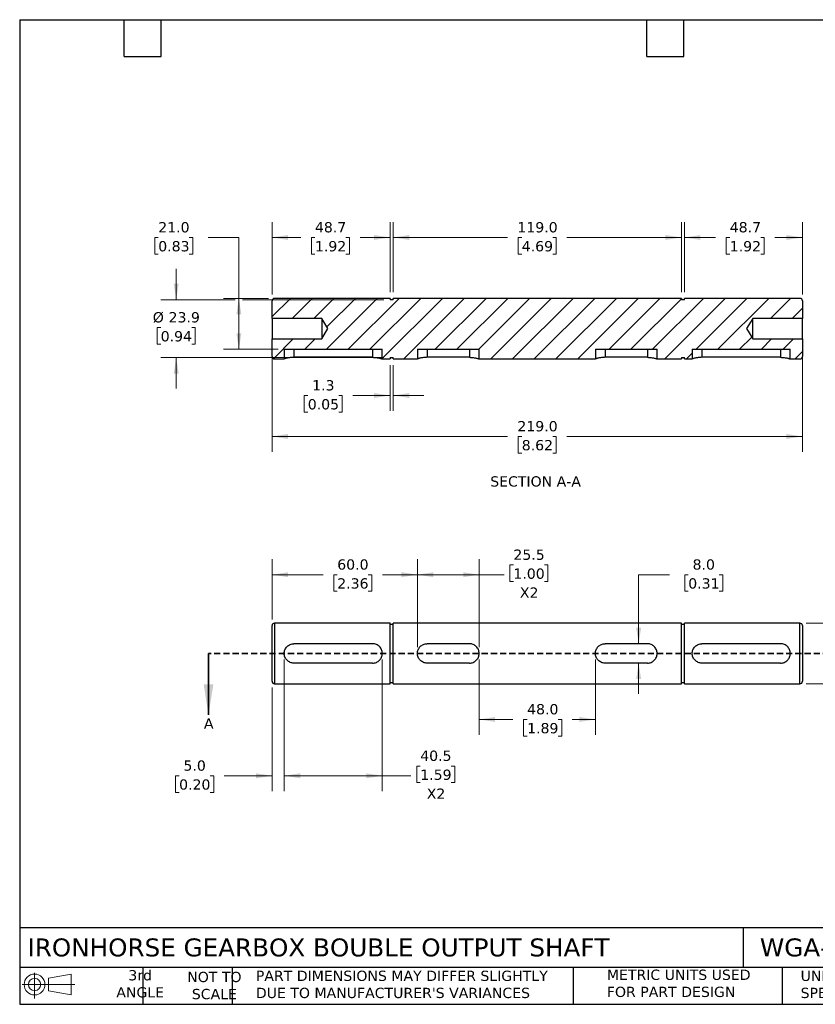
# Model space of a CAD drawing. Header units: millimetres. Extents: x 13 to 546, y 13 to 419.
# Tile 1 of 2: x 13 to 341, y 13 to 419. Entities that reach past the tile are written whole.
import ezdxf

# ---------------------------------------------------------------- set-up
doc = ezdxf.new("R2010")
doc.units = ezdxf.units.MM
doc.header["$LTSCALE"] = 2
doc.linetypes.add('SLD-Dashed', pattern=[1.905, 1.27, -0.635])
doc.linetypes.add('SLD-Solid', pattern=[0])
doc.layers.add('TEXT', color=140, linetype='SLD-Solid', lineweight=25)
doc.styles.add('SLDTEXTSTYLE0', font='VERDANA.TTF')
doc.dimstyles.new('SLDDIMSTYLE0', dxfattribs={"dimtxt": 4.316016, "dimasz": 6.604, "dimexe": 0, "dimexo": 0.0625, "dimgap": 1.079004, "dimtad": 0, "dimtih": 1, "dimtoh": 1, "dimrnd": 1e-09, "dimzin": 4, "dimdsep": 46, "dimtxsty": 'SLDTEXTSTYLE0', "dimsah": 1, "dimcen": 0.09, "dimadec": 0, "dimazin": 1, "dimtfac": 1, "dimtmove": 0, "dimatfit": 0, "dimfxl": 0, "dimfrac": 2, "dimtolj": 1, "dimtzin": 12, "dimarcsym": 0})
doc.dimstyles.new('SLDDIMSTYLE1', dxfattribs={"dimtxt": 4.316016, "dimasz": 6.604, "dimexe": 0, "dimexo": 0.0625, "dimgap": 1.079004, "dimtad": 0, "dimtih": 1, "dimtoh": 1, "dimrnd": 1e-09, "dimzin": 12, "dimdsep": 46, "dimtxsty": 'SLDTEXTSTYLE0', "dimsah": 1, "dimcen": 0.09, "dimadec": 0, "dimazin": 3, "dimtfac": 1, "dimtofl": 0, "dimtmove": 0, "dimatfit": 3, "dimfxl": 0, "dimfrac": 2, "dimtolj": 1, "dimtzin": 12, "dimarcsym": 0})
doc.dimstyles.new('SLDDIMSTYLE2', dxfattribs={"dimtxt": 4.316016, "dimasz": 6.604, "dimexe": 0, "dimexo": 0.0625, "dimgap": 1.079004, "dimtad": 0, "dimtih": 1, "dimtoh": 1, "dimrnd": 1e-09, "dimzin": 4, "dimdsep": 46, "dimtxsty": 'SLDTEXTSTYLE0', "dimsah": 1, "dimcen": 0.09, "dimadec": 0, "dimazin": 1, "dimtfac": 1, "dimtofl": 0, "dimtmove": 0, "dimatfit": 3, "dimfxl": 0, "dimfrac": 2, "dimtolj": 1, "dimtzin": 12, "dimarcsym": 0})
doc.dimstyles.new('SLDDIMSTYLE3', dxfattribs={"dimtxt": 4.316016, "dimasz": 6.604, "dimexe": 0, "dimexo": 0.0625, "dimgap": 1.079004, "dimtad": 0, "dimtih": 1, "dimtoh": 1, "dimrnd": 1e-09, "dimzin": 4, "dimdsep": 46, "dimtxsty": 'SLDTEXTSTYLE0', "dimsah": 1, "dimcen": 0.09, "dimadec": 0, "dimazin": 1, "dimtol": 1, "dimtp": 0.009, "dimtm": 0.004, "dimtfac": 1, "dimtdec": 3, "dimtofl": 0, "dimtmove": 0, "dimatfit": 3, "dimfxl": 0, "dimfrac": 2, "dimtolj": 1, "dimarcsym": 0})
doc.dimstyles.new('SLDDIMSTYLE4', dxfattribs={"dimtxt": 4.316016, "dimasz": 6.604, "dimexe": 0, "dimexo": 0.0625, "dimgap": 1.079004, "dimtad": 0, "dimtih": 1, "dimtoh": 1, "dimrnd": 1e-09, "dimzin": 12, "dimdsep": 46, "dimtxsty": 'SLDTEXTSTYLE0', "dimsah": 1, "dimcen": 0.09, "dimadec": 0, "dimazin": 3, "dimtfac": 1, "dimtmove": 0, "dimatfit": 0, "dimfxl": 0, "dimfrac": 2, "dimtolj": 1, "dimtzin": 12, "dimarcsym": 0})

# ---------------------------------------------------------------- blocks, each defined once
blk = doc.blocks.new('Block11')
at = {"color": 7, "linetype": 'SLD-Solid', "lineweight": 18}
for p, q in [((5.18, 10.62), (5.18, 0)), ((10.96, 8.33), (20.35, 10.06)), ((10.96, 3.19), (10.96, 8.33)), ((20.35, 10.06), (20.35, 1.46)), ((0, 5.76), (21.75, 5.76)), ((10.96, 3.19), (20.35, 1.46))]:
    blk.add_line(p, q, dxfattribs=at)
for radius in [4.3, 2.57]:
    blk.add_circle((5.18, 5.76), radius, dxfattribs=at)
blk = doc.blocks.new('Block12')
at = {"color": 7, "linetype": 'Continuous'}
blk.add_blockref('Block11', (0, 0), dxfattribs=at)
blk = doc.blocks.new('_D')
at = {"color": 7, "linetype": 'SLD-Solid', "lineweight": 0}
for p, q in [((121.96, 154.98), (121.96, 100.68)), ((116.96, 143.48), (116.96, 100.68)), ((78.55, 107.03), (77.1, 107.03)), ((77.1, 107.03), (77.1, 100.17)), ((91.37, 107.03), (92.82, 107.03)), ((92.82, 107.03), (92.82, 100.17)), ((116.96, 107.03), (97.22, 107.03)), ((121.96, 107.03), (134.66, 107.03)), ((77.1, 100.17), (78.55, 100.17)), ((92.82, 100.17), (91.37, 100.17))]:
    blk.add_line(p, q, dxfattribs=at)
at = {"color": 7, "linetype": 'SLD-Solid', "lineweight": 18}
for points in [[(116.96, 107.03), (110.36, 108.04), (110.36, 106.01)], [(121.96, 107.03), (128.57, 106.01), (128.57, 108.04)]]:
    blk.add_solid(points, dxfattribs=at)
at = {"color": 7, "linetype": 'SLD-Solid', "lineweight": 18, "char_height": 4.233, "attachment_point": 1, "style": 'SLDTEXTSTYLE0'}
for s, insert in [('5.0', (80.34, 113.37)), ('0.20', (78.55, 105.54))]:
    blk.add_mtext(s, dxfattribs=dict(at, insert=insert))
blk = doc.blocks.new('_D_1')
at = {"color": 7, "linetype": 'SLD-Solid', "lineweight": 0}
for p, q in [((121.96, 154.98), (121.96, 100.68)), ((162.46, 154.98), (162.46, 100.68)), ((178.13, 111.06), (176.68, 111.06)), ((176.68, 111.06), (176.68, 104.2)), ((190.96, 111.06), (192.41, 111.06)), ((192.41, 111.06), (192.41, 104.2)), ((121.96, 107.03), (162.46, 107.03)), ((162.46, 107.03), (174.27, 107.03)), ((176.68, 104.2), (178.13, 104.2)), ((192.41, 104.2), (190.96, 104.2))]:
    blk.add_line(p, q, dxfattribs=at)
at = {"color": 7, "linetype": 'SLD-Solid', "lineweight": 18}
for points in [[(121.96, 107.03), (128.57, 106.01), (128.57, 108.04)], [(162.46, 107.03), (155.86, 108.04), (155.86, 106.01)]]:
    blk.add_solid(points, dxfattribs=at)
at = {"color": 7, "linetype": 'SLD-Solid', "lineweight": 18, "char_height": 4.233, "attachment_point": 1, "style": 'SLDTEXTSTYLE0'}
for s, insert in [('40.5', (178.13, 117.41)), ('1.59', (178.13, 109.58)), ('X2', (180.82, 101.75))]:
    blk.add_mtext(s, dxfattribs=dict(at, insert=insert))
blk = doc.blocks.new('_D_2')
at = {"color": 7, "linetype": 'SLD-Solid', "lineweight": 0}
for p, q in [((116.96, 171.56), (116.96, 196.37)), ((176.96, 160.06), (176.96, 196.37)), ((116.96, 190.02), (138, 190.02)), ((143.85, 190.02), (142.4, 190.02)), ((142.4, 190.02), (142.4, 183.16)), ((156.68, 190.02), (158.13, 190.02)), ((158.13, 190.02), (158.13, 183.16)), ((176.96, 190.02), (162.52, 190.02)), ((142.4, 183.16), (143.85, 183.16)), ((158.13, 183.16), (156.68, 183.16))]:
    blk.add_line(p, q, dxfattribs=at)
at = {"color": 7, "linetype": 'SLD-Solid', "lineweight": 18}
for points in [[(116.96, 190.02), (123.57, 189.01), (123.57, 191.04)], [(176.96, 190.02), (170.36, 191.04), (170.36, 189.01)]]:
    blk.add_solid(points, dxfattribs=at)
at = {"color": 7, "linetype": 'SLD-Solid', "lineweight": 18, "char_height": 4.233, "attachment_point": 1, "style": 'SLDTEXTSTYLE0'}
for s, insert in [('60.0', (143.85, 196.36)), ('2.36', (143.85, 188.54))]:
    blk.add_mtext(s, dxfattribs=dict(at, insert=insert))
blk = doc.blocks.new('_D_3')
at = {"color": 7, "linetype": 'SLD-Solid', "lineweight": 0}
for p, q in [((176.96, 160.06), (176.96, 196.37)), ((202.46, 160.06), (202.46, 196.37)), ((216.6, 194.06), (215.15, 194.06)), ((215.15, 194.06), (215.15, 187.2)), ((229.42, 194.06), (230.87, 194.06)), ((230.87, 194.06), (230.87, 187.2)), ((176.96, 190.02), (202.46, 190.02)), ((202.46, 190.02), (212.73, 190.02)), ((215.15, 187.2), (216.6, 187.2)), ((230.87, 187.2), (229.42, 187.2))]:
    blk.add_line(p, q, dxfattribs=at)
at = {"color": 7, "linetype": 'SLD-Solid', "lineweight": 18}
for points in [[(176.96, 190.02), (183.57, 189.01), (183.57, 191.04)], [(202.46, 190.02), (195.86, 191.04), (195.86, 189.01)]]:
    blk.add_solid(points, dxfattribs=at)
at = {"color": 7, "linetype": 'SLD-Solid', "lineweight": 18, "char_height": 4.233, "attachment_point": 1, "style": 'SLDTEXTSTYLE0'}
for s, insert in [('25.5', (216.6, 200.4)), ('1.00', (216.6, 192.58)), ('X2', (219.28, 184.75))]:
    blk.add_mtext(s, dxfattribs=dict(at, insert=insert))
blk = doc.blocks.new('_D_4')
at = {"color": 7, "linetype": 'SLD-Solid', "lineweight": 0}
for p, q in [((202.46, 154.98), (202.46, 123.92)), ((250.46, 154.98), (250.46, 123.92)), ((202.46, 130.27), (216.42, 130.27)), ((222.27, 130.27), (220.82, 130.27)), ((220.82, 130.27), (220.82, 123.41)), ((235.09, 130.27), (236.54, 130.27)), ((236.54, 130.27), (236.54, 123.41)), ((250.46, 130.27), (240.94, 130.27)), ((220.82, 123.41), (222.27, 123.41)), ((236.54, 123.41), (235.09, 123.41))]:
    blk.add_line(p, q, dxfattribs=at)
at = {"color": 7, "linetype": 'SLD-Solid', "lineweight": 18}
for points in [[(202.46, 130.27), (209.07, 129.26), (209.07, 131.29)], [(250.46, 130.27), (243.86, 131.29), (243.86, 129.26)]]:
    blk.add_solid(points, dxfattribs=at)
at = {"color": 7, "linetype": 'SLD-Solid', "lineweight": 18, "char_height": 4.233, "attachment_point": 1, "style": 'SLDTEXTSTYLE0'}
for s, insert in [('48.0', (222.27, 136.62)), ('1.89', (222.27, 128.79))]:
    blk.add_mtext(s, dxfattribs=dict(at, insert=insert))
blk = doc.blocks.new('_D_5')
at = {"color": 7, "linetype": 'SLD-Solid', "lineweight": 0}
for p, q in [((395.08, 183.84), (382.38, 183.84)), ((382.38, 183.84), (382.38, 170.02)), ((400.88, 183.59), (399.43, 183.59)), ((399.43, 183.59), (399.43, 172.3)), ((441.92, 183.59), (443.36, 183.59)), ((443.36, 183.59), (443.36, 172.3)), ((399.43, 172.3), (400.88, 172.3)), ((443.36, 172.3), (441.92, 172.3)), ((337.5, 170.02), (388.73, 170.02)), ((382.38, 170.02), (382.38, 145.02)), ((337.5, 145.02), (388.73, 145.02))]:
    blk.add_line(p, q, dxfattribs=at)
at = {"color": 7, "linetype": 'SLD-Solid', "lineweight": 18}
for points in [[(382.38, 170.02), (381.36, 163.42), (383.4, 163.42)], [(382.38, 145.02), (383.4, 151.63), (381.36, 151.63)]]:
    blk.add_solid(points, dxfattribs=at)
at = {"color": 7, "linetype": 'SLD-Solid', "lineweight": 18, "attachment_point": 1, "style": 'SLDTEXTSTYLE0'}
for s, insert, char_height in [('0.009', (426.96, 196.07), 4.233), ('%%c', (399.41, 192.95), 4.233), ('25.00', (405.93, 192.95), 4.233), ('+', (422.34, 195.57), 4.23), ('-', (423.37, 189.93), 4.23), ('0.004', (426.96, 190.43), 4.233), ('0.0004', (421.91, 183.32), 4.233), ('0.984', (400.88, 180.2), 4.233), ('+', (417.29, 183.32), 4.23), ('-', (418.32, 177.67), 4.23), ('0.0002', (421.91, 177.67), 4.233)]:
    blk.add_mtext(s, dxfattribs=dict(at, insert=insert, char_height=char_height))
blk = doc.blocks.new('_D_6')
at = {"color": 7, "linetype": 'SLD-Solid', "lineweight": 0}
for p, q in [((281.03, 190.02), (268.33, 190.02)), ((268.33, 190.02), (268.33, 161.52)), ((288.81, 190.02), (287.36, 190.02)), ((287.36, 190.02), (287.36, 183.16)), ((301.63, 190.02), (303.08, 190.02)), ((303.08, 190.02), (303.08, 183.16)), ((287.36, 183.16), (288.81, 183.16)), ((303.08, 183.16), (301.63, 183.16)), ((268.33, 153.52), (268.33, 140.82))]:
    blk.add_line(p, q, dxfattribs=at)
at = {"color": 7, "linetype": 'SLD-Solid', "lineweight": 18}
for points in [[(268.33, 161.52), (269.35, 168.13), (267.31, 168.13)], [(268.33, 153.52), (267.31, 146.92), (269.35, 146.92)]]:
    blk.add_solid(points, dxfattribs=at)
at = {"color": 7, "linetype": 'SLD-Solid', "lineweight": 18, "char_height": 4.233, "attachment_point": 1, "style": 'SLDTEXTSTYLE0'}
for s, insert in [('8.0', (290.6, 196.36)), ('0.31', (288.81, 188.54))]:
    blk.add_mtext(s, dxfattribs=dict(at, insert=insert))
blk = doc.blocks.new('_D_7')
at = {"color": 7, "linetype": 'SLD-Solid', "lineweight": 0}
for p, q in [((69.92, 329.21), (68.47, 329.21)), ((68.47, 329.21), (68.47, 322.35)), ((82.75, 329.21), (84.2, 329.21)), ((84.2, 329.21), (84.2, 322.35)), ((90.53, 329.21), (103.23, 329.21)), ((103.23, 329.21), (103.23, 304.08)), ((68.47, 322.35), (69.92, 322.35)), ((84.2, 322.35), (82.75, 322.35)), ((115.42, 304.08), (96.88, 304.08)), ((103.23, 283.08), (103.23, 304.08)), ((119.42, 283.08), (96.88, 283.08))]:
    blk.add_line(p, q, dxfattribs=at)
at = {"color": 7, "linetype": 'SLD-Solid', "lineweight": 18}
for points in [[(103.23, 304.08), (102.21, 297.48), (104.24, 297.48)], [(103.23, 283.08), (104.24, 289.69), (102.21, 289.69)]]:
    blk.add_solid(points, dxfattribs=at)
at = {"color": 7, "linetype": 'SLD-Solid', "lineweight": 18, "char_height": 4.233, "attachment_point": 1, "style": 'SLDTEXTSTYLE0'}
for s, insert in [('21.0', (69.92, 335.55)), ('0.83', (69.92, 327.72))]:
    blk.add_mtext(s, dxfattribs=dict(at, insert=insert))
blk = doc.blocks.new('_D_8')
at = {"color": 7, "linetype": 'SLD-Solid', "lineweight": 0}
for p, q in [((77.34, 303.53), (77.34, 316.23)), ((101.7, 303.53), (70.99, 303.53)), ((163.12, 303.53), (104.75, 303.53)), ((70.93, 292.05), (69.48, 292.05)), ((69.48, 292.05), (69.48, 285.19)), ((83.75, 292.05), (85.2, 292.05)), ((85.2, 292.05), (85.2, 285.19)), ((69.48, 285.19), (70.93, 285.19)), ((85.2, 285.19), (83.75, 285.19)), ((163.12, 279.63), (70.99, 279.63)), ((77.34, 279.63), (77.34, 266.93))]:
    blk.add_line(p, q, dxfattribs=at)
at = {"color": 7, "linetype": 'SLD-Solid', "lineweight": 18}
for points in [[(77.34, 303.53), (78.36, 310.14), (76.33, 310.14)], [(77.34, 279.63), (76.33, 273.03), (78.36, 273.03)]]:
    blk.add_solid(points, dxfattribs=at)
at = {"color": 7, "linetype": 'SLD-Solid', "lineweight": 18, "char_height": 4.233, "attachment_point": 1, "style": 'SLDTEXTSTYLE0'}
for s, insert in [('%%c', (67.67, 298.39)), ('23.9', (74.19, 298.39)), ('0.94', (70.93, 290.56))]:
    blk.add_mtext(s, dxfattribs=dict(at, insert=insert))
blk = doc.blocks.new('_D_9')
at = {"color": 7, "linetype": 'SLD-Solid', "lineweight": 0}
for p, q in [((116.96, 305.62), (116.96, 335.56)), ((165.66, 306.62), (165.66, 335.56)), ((116.96, 329.21), (128.79, 329.21)), ((134.64, 329.21), (133.19, 329.21)), ((133.19, 329.21), (133.19, 322.35)), ((147.46, 329.21), (148.91, 329.21)), ((148.91, 329.21), (148.91, 322.35)), ((165.66, 329.21), (153.31, 329.21)), ((133.19, 322.35), (134.64, 322.35)), ((148.91, 322.35), (147.46, 322.35))]:
    blk.add_line(p, q, dxfattribs=at)
at = {"color": 7, "linetype": 'SLD-Solid', "lineweight": 18}
for points in [[(116.96, 329.21), (123.57, 328.19), (123.57, 330.22)], [(165.66, 329.21), (159.06, 330.22), (159.06, 328.19)]]:
    blk.add_solid(points, dxfattribs=at)
at = {"color": 7, "linetype": 'SLD-Solid', "lineweight": 18, "char_height": 4.233, "attachment_point": 1, "style": 'SLDTEXTSTYLE0'}
for s, insert in [('48.7', (134.64, 335.55)), ('1.92', (134.64, 327.72))]:
    blk.add_mtext(s, dxfattribs=dict(at, insert=insert))
blk = doc.blocks.new('_D_10')
at = {"color": 7, "linetype": 'SLD-Solid', "lineweight": 0}
for p, q in [((287.26, 306.62), (287.26, 335.56)), ((335.96, 305.62), (335.96, 335.56)), ((287.26, 329.21), (300.1, 329.21)), ((305.95, 329.21), (304.5, 329.21)), ((304.5, 329.21), (304.5, 322.35)), ((318.78, 329.21), (320.22, 329.21)), ((320.22, 329.21), (320.22, 322.35)), ((335.96, 329.21), (324.62, 329.21)), ((304.5, 322.35), (305.95, 322.35)), ((320.22, 322.35), (318.78, 322.35))]:
    blk.add_line(p, q, dxfattribs=at)
at = {"color": 7, "linetype": 'SLD-Solid', "lineweight": 18}
for points in [[(287.26, 329.21), (293.87, 328.19), (293.87, 330.22)], [(335.96, 329.21), (329.36, 330.22), (329.36, 328.19)]]:
    blk.add_solid(points, dxfattribs=at)
at = {"color": 7, "linetype": 'SLD-Solid', "lineweight": 18, "char_height": 4.233, "attachment_point": 1, "style": 'SLDTEXTSTYLE0'}
for s, insert in [('48.7', (305.95, 335.55)), ('1.92', (305.95, 327.72))]:
    blk.add_mtext(s, dxfattribs=dict(at, insert=insert))
blk = doc.blocks.new('_D_11')
at = {"color": 7, "linetype": 'SLD-Solid', "lineweight": 0}
for p, q in [((166.96, 306.62), (166.96, 335.56)), ((285.96, 306.62), (285.96, 335.56)), ((166.96, 329.21), (214.2, 329.21)), ((220.05, 329.21), (218.6, 329.21)), ((218.6, 329.21), (218.6, 322.35)), ((232.87, 329.21), (234.32, 329.21)), ((234.32, 329.21), (234.32, 322.35)), ((285.96, 329.21), (238.72, 329.21)), ((218.6, 322.35), (220.05, 322.35)), ((234.32, 322.35), (232.87, 322.35))]:
    blk.add_line(p, q, dxfattribs=at)
at = {"color": 7, "linetype": 'SLD-Solid', "lineweight": 18}
for points in [[(166.96, 329.21), (173.57, 328.19), (173.57, 330.22)], [(285.96, 329.21), (279.36, 330.22), (279.36, 328.19)]]:
    blk.add_solid(points, dxfattribs=at)
at = {"color": 7, "linetype": 'SLD-Solid', "lineweight": 18, "char_height": 4.233, "attachment_point": 1, "style": 'SLDTEXTSTYLE0'}
for s, insert in [('119.0', (218.25, 335.55)), ('4.69', (220.05, 327.72))]:
    blk.add_mtext(s, dxfattribs=dict(at, insert=insert))
blk = doc.blocks.new('_D_12')
at = {"color": 7, "linetype": 'SLD-Solid', "lineweight": 0}
for p, q in [((116.96, 293.29), (116.96, 240.73)), ((335.96, 293.29), (335.96, 240.73)), ((116.96, 247.08), (214.2, 247.08)), ((220.05, 247.08), (218.6, 247.08)), ((218.6, 247.08), (218.6, 240.22)), ((232.87, 247.08), (234.32, 247.08)), ((234.32, 247.08), (234.32, 240.22)), ((335.96, 247.08), (238.72, 247.08)), ((218.6, 240.22), (220.05, 240.22)), ((234.32, 240.22), (232.87, 240.22))]:
    blk.add_line(p, q, dxfattribs=at)
at = {"color": 7, "linetype": 'SLD-Solid', "lineweight": 18}
for points in [[(116.96, 247.08), (123.57, 246.07), (123.57, 248.1)], [(335.96, 247.08), (329.36, 248.1), (329.36, 246.07)]]:
    blk.add_solid(points, dxfattribs=at)
at = {"color": 7, "linetype": 'SLD-Solid', "lineweight": 18, "char_height": 4.233, "attachment_point": 1, "style": 'SLDTEXTSTYLE0'}
for s, insert in [('219.0', (218.25, 253.43)), ('8.62', (220.05, 245.6))]:
    blk.add_mtext(s, dxfattribs=dict(at, insert=insert))
blk = doc.blocks.new('_D_13')
at = {"color": 7, "linetype": 'SLD-Solid', "lineweight": 0}
for p, q in [((165.66, 276.54), (165.66, 257.63)), ((166.96, 276.54), (166.96, 257.63)), ((131.68, 263.98), (130.23, 263.98)), ((130.23, 263.98), (130.23, 257.12)), ((144.51, 263.98), (145.95, 263.98)), ((145.95, 263.98), (145.95, 257.12)), ((165.66, 263.98), (150.35, 263.98)), ((166.96, 263.98), (179.66, 263.98)), ((130.23, 257.12), (131.68, 257.12)), ((145.95, 257.12), (144.51, 257.12))]:
    blk.add_line(p, q, dxfattribs=at)
at = {"color": 7, "linetype": 'SLD-Solid', "lineweight": 18}
for points in [[(165.66, 263.98), (159.06, 264.99), (159.06, 262.96)], [(166.96, 263.98), (173.57, 262.96), (173.57, 264.99)]]:
    blk.add_solid(points, dxfattribs=at)
at = {"color": 7, "linetype": 'SLD-Solid', "lineweight": 18, "char_height": 4.233, "attachment_point": 1, "style": 'SLDTEXTSTYLE0'}
for s, insert in [('1.3', (133.48, 270.32)), ('0.05', (131.68, 262.49))]:
    blk.add_mtext(s, dxfattribs=dict(at, insert=insert))

msp = doc.modelspace()

# ---------------------------------------------------------------- hatches: boundary and pattern name
at = {"linetype": 'SLD-Solid', "lineweight": 18}
h = msp.add_hatch(dxfattribs=at)
h.set_pattern_fill('ANSI31', scale=2, style=0)
edge = h.paths.add_edge_path(flags=0)
edge.add_line((330.961, 283.084), (330.961, 279.084))
edge.add_line((330.961, 279.084), (334.961, 279.084))
edge.add_arc((334.961, 280.084), 1, 270, 360)
edge.add_line((335.961, 280.084), (335.961, 287.334))
edge.add_line((335.961, 287.334), (315.461, 287.334))
edge.add_line((315.461, 287.334), (312.908, 291.584))
edge.add_line((312.908, 291.584), (315.461, 295.834))
edge.add_line((315.461, 295.834), (335.961, 295.834))
edge.add_line((335.961, 295.834), (335.961, 303.084))
edge.add_arc((334.961, 303.084), 1, 0, 90)
edge.add_line((334.961, 304.084), (287.261, 304.084))
edge.add_line((287.261, 304.084), (287.261, 303.534))
edge.add_line((287.261, 303.534), (285.961, 303.534))
edge.add_line((285.961, 303.534), (285.961, 304.084))
edge.add_line((285.961, 304.084), (166.961, 304.084))
edge.add_line((166.961, 304.084), (166.961, 303.534))
edge.add_line((166.961, 303.534), (165.661, 303.534))
edge.add_line((165.661, 303.534), (165.661, 304.084))
edge.add_line((165.661, 304.084), (117.961, 304.084))
edge.add_arc((117.961, 303.084), 1, 90, 180)
edge.add_line((116.961, 303.084), (116.961, 295.834))
edge.add_line((116.961, 295.834), (137.461, 295.834))
edge.add_line((137.461, 295.834), (140.015, 291.584))
edge.add_line((140.015, 291.584), (137.461, 287.334))
edge.add_line((137.461, 287.334), (116.961, 287.334))
edge.add_line((116.961, 287.334), (116.961, 280.084))
edge.add_arc((117.961, 280.084), 1, 180, 270)
edge.add_line((117.961, 279.084), (121.961, 279.084))
edge.add_line((121.961, 279.084), (121.961, 283.084))
edge.add_line((121.961, 283.084), (162.461, 283.084))
edge.add_line((162.461, 283.084), (162.461, 279.084))
edge.add_line((162.461, 279.084), (165.661, 279.084))
edge.add_line((165.661, 279.084), (165.661, 279.634))
edge.add_line((165.661, 279.634), (166.961, 279.634))
edge.add_line((166.961, 279.634), (166.961, 279.084))
edge.add_line((166.961, 279.084), (176.961, 279.084))
edge.add_line((176.961, 279.084), (176.961, 283.084))
edge.add_line((176.961, 283.084), (202.461, 283.084))
edge.add_line((202.461, 283.084), (202.461, 279.084))
edge.add_line((202.461, 279.084), (250.461, 279.084))
edge.add_line((250.461, 279.084), (250.461, 283.084))
edge.add_line((250.461, 283.084), (275.961, 283.084))
edge.add_line((275.961, 283.084), (275.961, 279.084))
edge.add_line((275.961, 279.084), (285.961, 279.084))
edge.add_line((285.961, 279.084), (285.961, 279.634))
edge.add_line((285.961, 279.634), (287.261, 279.634))
edge.add_line((287.261, 279.634), (287.261, 279.084))
edge.add_line((287.261, 279.084), (290.461, 279.084))
edge.add_line((290.461, 279.084), (290.461, 283.084))
edge.add_line((290.461, 283.084), (330.961, 283.084))

# ---------------------------------------------------------------- linework, layer by layer
for p, q in [((116.961, 295.834), (116.961, 303.084)), ((165.661, 304.084), (117.961, 304.084)), ((165.661, 304.084), (165.661, 303.534)), ((166.961, 303.534), (165.661, 303.534)), ((285.961, 304.084), (166.961, 304.084)), ((166.961, 303.534), (166.961, 304.084)), ((285.961, 304.084), (285.961, 303.534)), ((287.261, 303.534), (285.961, 303.534)), ((334.961, 304.084), (287.261, 304.084)), ((287.261, 303.534), (287.261, 304.084)), ((335.961, 303.084), (335.961, 295.834)), ((137.461, 295.834), (116.961, 295.834)), ((116.961, 295.834), (116.961, 287.334)), ((140.015, 291.584), (137.461, 295.834)), ((137.461, 295.834), (137.461, 287.334)), ((315.461, 295.834), (312.908, 291.584)), ((335.961, 295.834), (315.461, 295.834)), ((315.461, 287.334), (315.461, 295.834)), ((335.961, 287.334), (335.961, 295.834)), ((137.461, 287.334), (140.015, 291.584)), ((312.908, 291.584), (315.461, 287.334)), ((116.961, 280.084), (116.961, 287.334)), ((116.961, 287.334), (137.461, 287.334)), ((315.461, 287.334), (335.961, 287.334)), ((335.961, 287.334), (335.961, 280.084)), ((121.961, 283.084), (121.961, 279.084)), ((121.961, 283.084), (162.461, 283.084)), ((125.961, 283.084), (125.961, 279.741)), ((158.461, 283.084), (158.461, 279.741)), ((162.461, 279.084), (162.461, 283.084)), ((176.961, 283.084), (176.961, 279.084)), ((176.961, 283.084), (202.461, 283.084)), ((180.961, 283.084), (180.961, 279.741)), ((198.461, 283.084), (198.461, 279.741)), ((202.461, 279.084), (202.461, 283.084)), ((250.461, 283.084), (250.461, 279.084)), ((250.461, 283.084), (275.961, 283.084)), ((254.461, 283.084), (254.461, 279.741)), ((271.961, 283.084), (271.961, 279.741)), ((275.961, 279.084), (275.961, 283.084)), ((290.461, 283.084), (290.461, 279.084)), ((290.461, 283.084), (330.961, 283.084)), ((294.461, 283.084), (294.461, 279.741)), ((326.961, 283.084), (326.961, 279.741)), ((330.961, 279.084), (330.961, 283.084)), ((117.961, 279.084), (121.961, 279.084)), ((158.461, 279.741), (125.961, 279.741)), ((162.461, 279.084), (165.661, 279.084)), ((165.661, 279.634), (166.961, 279.634)), ((165.661, 279.634), (165.661, 279.084)), ((166.961, 279.084), (166.961, 279.634)), ((166.961, 279.084), (176.961, 279.084)), ((198.461, 279.741), (180.961, 279.741)), ((202.461, 279.084), (250.461, 279.084)), ((271.961, 279.741), (254.461, 279.741)), ((275.961, 279.084), (285.961, 279.084)), ((285.961, 279.634), (287.261, 279.634)), ((285.961, 279.634), (285.961, 279.084)), ((287.261, 279.084), (287.261, 279.634)), ((287.261, 279.084), (290.461, 279.084)), ((326.961, 279.741), (294.461, 279.741)), ((330.961, 279.084), (334.961, 279.084)), ((116.961, 146.021), (116.961, 169.021)), ((165.661, 170.021), (117.961, 170.021)), ((117.961, 170.021), (117.961, 145.021)), ((165.661, 157.521), (165.661, 170.021)), ((166.961, 169.471), (165.661, 169.471)), ((285.961, 170.021), (166.961, 170.021)), ((166.961, 157.521), (166.961, 170.021)), ((285.961, 157.521), (285.961, 170.021)), ((287.261, 169.471), (285.961, 169.471)), ((334.961, 170.021), (287.261, 170.021)), ((287.261, 157.521), (287.261, 170.021)), ((334.961, 157.521), (334.961, 170.021)), ((335.961, 169.021), (335.961, 157.521)), ((158.461, 161.521), (125.961, 161.521)), ((198.461, 161.521), (180.961, 161.521)), ((271.961, 161.521), (254.461, 161.521)), ((326.961, 161.521), (294.461, 161.521)), ((165.661, 145.021), (165.661, 157.521)), ((166.961, 145.021), (166.961, 157.521)), ((285.961, 145.021), (285.961, 157.521)), ((287.261, 145.021), (287.261, 157.521)), ((334.961, 145.021), (334.961, 157.521)), ((335.961, 157.521), (335.961, 146.021)), ((158.461, 153.521), (125.961, 153.521)), ((198.461, 153.521), (180.961, 153.521)), ((271.961, 153.521), (254.461, 153.521)), ((326.961, 153.521), (294.461, 153.521)), ((117.961, 145.021), (165.661, 145.021)), ((165.661, 145.571), (166.961, 145.571)), ((166.961, 145.021), (285.961, 145.021)), ((285.961, 145.571), (287.261, 145.571)), ((287.261, 145.021), (334.961, 145.021))]:
    msp.add_line(p, q)
at = {"color": 7, "linetype": 'SLD-Dashed', "lineweight": 35}
msp.add_line((362.241, 157.521), (90.681, 157.521), dxfattribs=at)
at = {"color": 7, "linetype": 'SLD-Solid', "lineweight": 35}
msp.add_line((90.681, 157.521), (90.681, 132.121), dxfattribs=at)
for centre, start, end in [((117.961, 303.084), 90, 180), ((334.961, 303.084), 0, 90), ((117.961, 280.084), 180, 270), ((334.961, 280.084), 270, 0), ((117.961, 169.021), 90, 180), ((334.961, 169.021), 0, 90), ((117.961, 146.021), 180, 270), ((334.961, 146.021), 270, 0)]:
    msp.add_arc(centre, 1, start, end)
for points, knots in [([(125.961, 279.741), (125.695, 279.741), (125.434, 279.732), (124.921, 279.698), (124.666, 279.673), (124.183, 279.61), (123.954, 279.574), (123.521, 279.494), (123.317, 279.45), (122.951, 279.365), (122.786, 279.323), (122.493, 279.244), (122.37, 279.209), (122.169, 279.149), (122.092, 279.125), (121.988, 279.092), (121.961, 279.084), (121.961, 279.084)], [0, 0, 0, 0, 0.125, 0.125, 0.25, 0.25, 0.375, 0.375, 0.5, 0.5, 0.625, 0.625, 0.75, 0.75, 0.875, 0.875, 1, 1, 1, 1]), ([(158.461, 279.741), (158.727, 279.741), (158.988, 279.732), (159.502, 279.698), (159.757, 279.673), (160.24, 279.61), (160.469, 279.574), (160.902, 279.494), (161.106, 279.45), (161.472, 279.365), (161.637, 279.323), (161.93, 279.244), (162.053, 279.209), (162.253, 279.149), (162.331, 279.125), (162.435, 279.092), (162.461, 279.084), (162.461, 279.084)], [0, 0, 0, 0, 0.125, 0.125, 0.25, 0.25, 0.375, 0.375, 0.5, 0.5, 0.625, 0.625, 0.75, 0.75, 0.875, 0.875, 1, 1, 1, 1]), ([(180.961, 279.741), (180.695, 279.741), (180.434, 279.732), (179.921, 279.698), (179.666, 279.673), (179.183, 279.61), (178.954, 279.574), (178.521, 279.494), (178.317, 279.45), (177.951, 279.365), (177.786, 279.323), (177.493, 279.244), (177.37, 279.209), (177.169, 279.149), (177.092, 279.125), (176.988, 279.092), (176.961, 279.084), (176.961, 279.084)], [0, 0, 0, 0, 0.125, 0.125, 0.25, 0.25, 0.375, 0.375, 0.5, 0.5, 0.625, 0.625, 0.75, 0.75, 0.875, 0.875, 1, 1, 1, 1]), ([(198.461, 279.741), (198.727, 279.741), (198.988, 279.732), (199.502, 279.698), (199.757, 279.673), (200.24, 279.61), (200.469, 279.574), (200.902, 279.494), (201.106, 279.45), (201.472, 279.365), (201.637, 279.323), (201.93, 279.244), (202.053, 279.209), (202.253, 279.149), (202.331, 279.125), (202.435, 279.092), (202.461, 279.084), (202.461, 279.084)], [0, 0, 0, 0, 0.125, 0.125, 0.25, 0.25, 0.375, 0.375, 0.5, 0.5, 0.625, 0.625, 0.75, 0.75, 0.875, 0.875, 1, 1, 1, 1]), ([(254.461, 279.741), (254.195, 279.741), (253.934, 279.732), (253.421, 279.698), (253.166, 279.673), (252.683, 279.61), (252.454, 279.574), (252.021, 279.494), (251.817, 279.45), (251.451, 279.365), (251.286, 279.323), (250.993, 279.244), (250.87, 279.209), (250.669, 279.149), (250.592, 279.125), (250.488, 279.092), (250.461, 279.084), (250.461, 279.084)], [0, 0, 0, 0, 0.125, 0.125, 0.25, 0.25, 0.375, 0.375, 0.5, 0.5, 0.625, 0.625, 0.75, 0.75, 0.875, 0.875, 1, 1, 1, 1]), ([(271.961, 279.741), (272.227, 279.741), (272.488, 279.732), (273.002, 279.698), (273.257, 279.673), (273.74, 279.61), (273.969, 279.574), (274.402, 279.494), (274.606, 279.45), (274.972, 279.365), (275.137, 279.323), (275.43, 279.244), (275.553, 279.209), (275.753, 279.149), (275.831, 279.125), (275.935, 279.092), (275.961, 279.084), (275.961, 279.084)], [0, 0, 0, 0, 0.125, 0.125, 0.25, 0.25, 0.375, 0.375, 0.5, 0.5, 0.625, 0.625, 0.75, 0.75, 0.875, 0.875, 1, 1, 1, 1]), ([(294.461, 279.741), (294.195, 279.741), (293.934, 279.732), (293.421, 279.698), (293.166, 279.673), (292.683, 279.61), (292.454, 279.574), (292.021, 279.494), (291.817, 279.45), (291.451, 279.365), (291.286, 279.323), (290.993, 279.244), (290.87, 279.209), (290.669, 279.149), (290.592, 279.125), (290.488, 279.092), (290.461, 279.084), (290.461, 279.084)], [0, 0, 0, 0, 0.125, 0.125, 0.25, 0.25, 0.375, 0.375, 0.5, 0.5, 0.625, 0.625, 0.75, 0.75, 0.875, 0.875, 1, 1, 1, 1]), ([(326.961, 279.741), (327.227, 279.741), (327.488, 279.732), (328.002, 279.698), (328.257, 279.673), (328.74, 279.61), (328.969, 279.574), (329.402, 279.494), (329.606, 279.45), (329.972, 279.365), (330.137, 279.323), (330.43, 279.244), (330.553, 279.209), (330.753, 279.149), (330.831, 279.125), (330.935, 279.092), (330.961, 279.084), (330.961, 279.084)], [0, 0, 0, 0, 0.125, 0.125, 0.25, 0.25, 0.375, 0.375, 0.5, 0.5, 0.625, 0.625, 0.75, 0.75, 0.875, 0.875, 1, 1, 1, 1]), ([(125.961, 153.521), (125.695, 153.521), (125.434, 153.548), (124.921, 153.65), (124.666, 153.728), (124.183, 153.929), (123.954, 154.052), (123.521, 154.342), (123.317, 154.509), (122.951, 154.875), (122.786, 155.075), (122.493, 155.511), (122.37, 155.741), (122.169, 156.222), (122.092, 156.475), (121.988, 156.993), (121.961, 157.255), (121.961, 157.787), (121.988, 158.049), (122.09, 158.562), (122.168, 158.817), (122.369, 159.3), (122.492, 159.529), (122.782, 159.963), (122.95, 160.166), (123.316, 160.533), (123.516, 160.698), (123.952, 160.99), (124.182, 161.113), (124.662, 161.313), (124.915, 161.391), (125.433, 161.495), (125.695, 161.521), (125.961, 161.521)], [0, 0, 0, 0, 0.0625, 0.0625, 0.125, 0.125, 0.1875, 0.1875, 0.25, 0.25, 0.3125, 0.3125, 0.375, 0.375, 0.4375, 0.4375, 0.5, 0.5, 0.5625, 0.5625, 0.625, 0.625, 0.6875, 0.6875, 0.75, 0.75, 0.8125, 0.8125, 0.875, 0.875, 0.9375, 0.9375, 1, 1, 1, 1]), ([(158.461, 153.521), (158.727, 153.521), (158.988, 153.548), (159.502, 153.65), (159.757, 153.728), (160.24, 153.929), (160.469, 154.052), (160.902, 154.342), (161.106, 154.509), (161.472, 154.875), (161.637, 155.075), (161.93, 155.511), (162.053, 155.741), (162.253, 156.222), (162.331, 156.475), (162.435, 156.993), (162.461, 157.255), (162.461, 157.787), (162.435, 158.049), (162.332, 158.562), (162.255, 158.817), (162.053, 159.3), (161.931, 159.529), (161.641, 159.963), (161.473, 160.166), (161.107, 160.533), (160.907, 160.698), (160.471, 160.99), (160.241, 161.113), (159.761, 161.313), (159.508, 161.391), (158.99, 161.495), (158.727, 161.521), (158.461, 161.521)], [0, 0, 0, 0, 0.0625, 0.0625, 0.125, 0.125, 0.1875, 0.1875, 0.25, 0.25, 0.3125, 0.3125, 0.375, 0.375, 0.4375, 0.4375, 0.5, 0.5, 0.5625, 0.5625, 0.625, 0.625, 0.6875, 0.6875, 0.75, 0.75, 0.8125, 0.8125, 0.875, 0.875, 0.9375, 0.9375, 1, 1, 1, 1]), ([(180.961, 153.521), (180.695, 153.521), (180.434, 153.548), (179.921, 153.65), (179.666, 153.728), (179.183, 153.929), (178.954, 154.052), (178.521, 154.342), (178.317, 154.509), (177.951, 154.875), (177.786, 155.075), (177.493, 155.511), (177.37, 155.741), (177.169, 156.222), (177.092, 156.475), (176.988, 156.993), (176.961, 157.255), (176.961, 157.787), (176.988, 158.049), (177.09, 158.562), (177.168, 158.817), (177.369, 159.3), (177.492, 159.529), (177.782, 159.963), (177.95, 160.166), (178.316, 160.533), (178.516, 160.698), (178.952, 160.99), (179.182, 161.113), (179.662, 161.313), (179.915, 161.391), (180.433, 161.495), (180.695, 161.521), (180.961, 161.521)], [0, 0, 0, 0, 0.0625, 0.0625, 0.125, 0.125, 0.1875, 0.1875, 0.25, 0.25, 0.3125, 0.3125, 0.375, 0.375, 0.4375, 0.4375, 0.5, 0.5, 0.5625, 0.5625, 0.625, 0.625, 0.6875, 0.6875, 0.75, 0.75, 0.8125, 0.8125, 0.875, 0.875, 0.9375, 0.9375, 1, 1, 1, 1]), ([(198.461, 153.521), (198.727, 153.521), (198.988, 153.548), (199.502, 153.65), (199.757, 153.728), (200.24, 153.929), (200.469, 154.052), (200.902, 154.342), (201.106, 154.509), (201.472, 154.875), (201.637, 155.075), (201.93, 155.511), (202.053, 155.741), (202.253, 156.222), (202.331, 156.475), (202.435, 156.993), (202.461, 157.255), (202.461, 157.787), (202.435, 158.049), (202.332, 158.562), (202.255, 158.817), (202.053, 159.3), (201.931, 159.529), (201.641, 159.963), (201.473, 160.166), (201.107, 160.533), (200.907, 160.698), (200.471, 160.99), (200.241, 161.113), (199.761, 161.313), (199.508, 161.391), (198.99, 161.495), (198.727, 161.521), (198.461, 161.521)], [0, 0, 0, 0, 0.0625, 0.0625, 0.125, 0.125, 0.1875, 0.1875, 0.25, 0.25, 0.3125, 0.3125, 0.375, 0.375, 0.4375, 0.4375, 0.5, 0.5, 0.5625, 0.5625, 0.625, 0.625, 0.6875, 0.6875, 0.75, 0.75, 0.8125, 0.8125, 0.875, 0.875, 0.9375, 0.9375, 1, 1, 1, 1]), ([(254.461, 153.521), (254.195, 153.521), (253.934, 153.548), (253.421, 153.65), (253.166, 153.728), (252.683, 153.929), (252.454, 154.052), (252.021, 154.342), (251.817, 154.509), (251.451, 154.875), (251.286, 155.075), (250.993, 155.511), (250.87, 155.741), (250.669, 156.222), (250.592, 156.475), (250.488, 156.993), (250.461, 157.255), (250.461, 157.787), (250.488, 158.049), (250.59, 158.562), (250.668, 158.817), (250.869, 159.3), (250.992, 159.529), (251.282, 159.963), (251.45, 160.166), (251.816, 160.533), (252.016, 160.698), (252.452, 160.99), (252.682, 161.113), (253.162, 161.313), (253.415, 161.391), (253.933, 161.495), (254.195, 161.521), (254.461, 161.521)], [0, 0, 0, 0, 0.0625, 0.0625, 0.125, 0.125, 0.1875, 0.1875, 0.25, 0.25, 0.3125, 0.3125, 0.375, 0.375, 0.4375, 0.4375, 0.5, 0.5, 0.5625, 0.5625, 0.625, 0.625, 0.6875, 0.6875, 0.75, 0.75, 0.8125, 0.8125, 0.875, 0.875, 0.9375, 0.9375, 1, 1, 1, 1]), ([(271.961, 153.521), (272.227, 153.521), (272.488, 153.548), (273.002, 153.65), (273.257, 153.728), (273.74, 153.929), (273.969, 154.052), (274.402, 154.342), (274.606, 154.509), (274.972, 154.875), (275.137, 155.075), (275.43, 155.511), (275.553, 155.741), (275.753, 156.222), (275.831, 156.475), (275.935, 156.993), (275.961, 157.255), (275.961, 157.787), (275.935, 158.049), (275.832, 158.562), (275.755, 158.817), (275.553, 159.3), (275.431, 159.529), (275.141, 159.963), (274.973, 160.166), (274.607, 160.533), (274.407, 160.698), (273.971, 160.99), (273.741, 161.113), (273.261, 161.313), (273.008, 161.391), (272.49, 161.495), (272.227, 161.521), (271.961, 161.521)], [0, 0, 0, 0, 0.0625, 0.0625, 0.125, 0.125, 0.1875, 0.1875, 0.25, 0.25, 0.3125, 0.3125, 0.375, 0.375, 0.4375, 0.4375, 0.5, 0.5, 0.5625, 0.5625, 0.625, 0.625, 0.6875, 0.6875, 0.75, 0.75, 0.8125, 0.8125, 0.875, 0.875, 0.9375, 0.9375, 1, 1, 1, 1]), ([(294.461, 153.521), (294.195, 153.521), (293.934, 153.548), (293.421, 153.65), (293.166, 153.728), (292.683, 153.929), (292.454, 154.052), (292.021, 154.342), (291.817, 154.509), (291.451, 154.875), (291.286, 155.075), (290.993, 155.511), (290.87, 155.741), (290.669, 156.222), (290.592, 156.475), (290.488, 156.993), (290.461, 157.255), (290.461, 157.787), (290.488, 158.049), (290.59, 158.562), (290.668, 158.817), (290.869, 159.3), (290.992, 159.529), (291.282, 159.963), (291.45, 160.166), (291.816, 160.533), (292.016, 160.698), (292.452, 160.99), (292.682, 161.113), (293.162, 161.313), (293.415, 161.391), (293.933, 161.495), (294.195, 161.521), (294.461, 161.521)], [0, 0, 0, 0, 0.0625, 0.0625, 0.125, 0.125, 0.1875, 0.1875, 0.25, 0.25, 0.3125, 0.3125, 0.375, 0.375, 0.4375, 0.4375, 0.5, 0.5, 0.5625, 0.5625, 0.625, 0.625, 0.6875, 0.6875, 0.75, 0.75, 0.8125, 0.8125, 0.875, 0.875, 0.9375, 0.9375, 1, 1, 1, 1]), ([(326.961, 153.521), (327.227, 153.521), (327.488, 153.548), (328.002, 153.65), (328.257, 153.728), (328.74, 153.929), (328.969, 154.052), (329.402, 154.342), (329.606, 154.509), (329.972, 154.875), (330.137, 155.075), (330.43, 155.511), (330.553, 155.741), (330.753, 156.222), (330.831, 156.475), (330.935, 156.993), (330.961, 157.255), (330.961, 157.787), (330.935, 158.049), (330.832, 158.562), (330.755, 158.817), (330.553, 159.3), (330.431, 159.529), (330.141, 159.963), (329.973, 160.166), (329.607, 160.533), (329.407, 160.698), (328.971, 160.99), (328.741, 161.113), (328.261, 161.313), (328.008, 161.391), (327.49, 161.495), (327.227, 161.521), (326.961, 161.521)], [0, 0, 0, 0, 0.0625, 0.0625, 0.125, 0.125, 0.1875, 0.1875, 0.25, 0.25, 0.3125, 0.3125, 0.375, 0.375, 0.4375, 0.4375, 0.5, 0.5, 0.5625, 0.5625, 0.625, 0.625, 0.6875, 0.6875, 0.75, 0.75, 0.8125, 0.8125, 0.875, 0.875, 0.9375, 0.9375, 1, 1, 1, 1])]:
    msp.add_open_spline(points, degree=3, knots=knots)
msp.add_solid([(90.681, 132.121), (92.713, 144.821), (88.649, 144.821)], dxfattribs=at)
at = {"layer": 'TEXT'}
for p, q in [((12.7, 419.1), (546.1, 419.1)), ((12.7, 419.1), (12.7, 12.7)), ((55.88, 403.86), (55.88, 419.1)), ((71.12, 403.86), (71.12, 419.1)), ((271.78, 403.86), (271.78, 419.1)), ((287.02, 403.86), (287.02, 419.1)), ((55.88, 403.86), (71.12, 403.86)), ((271.78, 403.86), (287.02, 403.86)), ((546.1, 44.252), (12.7, 44.252)), ((311.518, 44.252), (311.518, 27.94)), ((546.1, 27.94), (12.7, 27.94)), ((63.5, 27.94), (63.5, 12.7)), ((100.423, 27.94), (100.423, 12.7)), ((241.293, 27.94), (241.293, 12.7)), ((327.56, 27.94), (327.56, 12.7)), ((12.7, 12.7), (546.1, 12.7))]:
    msp.add_line(p, q, dxfattribs=at)

# ---------------------------------------------------------------- block references
msp.add_blockref('Block12', (13.676, 15.108), dxfattribs=at)

# ---------------------------------------------------------------- texts
at = {"color": 7, "linetype": 'Continuous', "lineweight": 0, "insert": (225.768, 230.641), "char_height": 4.23333, "attachment_point": 2, "style": 'SLDTEXTSTYLE0'}
msp.add_mtext('SECTION A-A', dxfattribs=at)
at = {"color": 7, "linetype": 'Continuous', "insert": (88.752, 130.751), "char_height": 4.316, "attachment_point": 1, "style": 'SLDTEXTSTYLE0'}
msp.add_mtext('A', dxfattribs=at)
at = {"layer": 'TEXT', "style": 'SLDTEXTSTYLE0'}
for s, insert, char_height, attachment_point in [('IRONHORSE GEARBOX BOUBLE OUTPUT SHAFT', (15.931, 39.881), 7.40833, 1), ('WGA-63M-D-IEC', (318.415, 39.881), 7.40833, 1), ('3rd^JANGLE', (62.466, 26.817), 4.2333, 2), ('NOT TO^JSCALE', (93.112, 26.111), 4.23333, 2), ("PART DIMENSIONS MAY DIFFER SLIGHTLY ^JDUE TO MANUFACTURER'S VARIANCES", (110.239, 26.581), 4.23333, 1), ('METRIC UNITS USED ^JFOR PART DESIGN', (255.209, 27.011), 4.23333, 1), ('UNLESS OTHERWISE ^JSPECIFIED UNITS ARE:', (335.216, 26.582), 4.23333, 1)]:
    msp.add_mtext(s, dxfattribs=dict(at, insert=insert, char_height=char_height, attachment_point=attachment_point))

# ---------------------------------------------------------------- dimensions: what is measured, and where the dimension line sits
at = {"color": 7, "linetype": 'SLD-Solid', "lineweight": 18}
for base, p1, p2, dimstyle, picture, middle in [((103.226, 304.084), (121.961, 283.084), (117.961, 304.084), 'SLDDIMSTYLE2', '_D_7', (103.226, 329.205)), ((268.33, 153.521), (271.961, 161.521), (271.961, 153.521), 'SLDDIMSTYLE0', '_D_6', (268.33, 190.021))]:
    dim = msp.add_linear_dim(base=base, p1=p1, p2=p2, angle=90, dimstyle=dimstyle, dxfattribs=at)
    dim.commit()
    dim.dimension.update_dxf_attribs({"geometry": picture, "text_midpoint": middle, "dimtype": 160})
for base, p1, p2, dimstyle, picture, middle in [((165.661, 329.205), (116.961, 303.084), (165.661, 304.084), 'SLDDIMSTYLE1', '_D_9', (141.049, 329.205)), ((166.961, 329.205), (285.961, 304.084), (166.961, 304.084), 'SLDDIMSTYLE2', '_D_11', (226.461, 329.205)), ((287.261, 329.205), (335.961, 303.084), (287.261, 304.084), 'SLDDIMSTYLE1', '_D_10', (312.363, 329.205)), ((335.961, 247.084), (116.961, 295.834), (335.961, 295.834), 'SLDDIMSTYLE2', '_D_12', (226.461, 247.084)), ((166.961, 263.975), (165.661, 279.084), (166.961, 279.084), 'SLDDIMSTYLE4', '_D_13', (138.093, 263.975)), ((176.961, 190.021), (116.961, 169.021), (176.961, 157.521), 'SLDDIMSTYLE2', '_D_2', (150.264, 190.021)), ((121.961, 107.026), (116.961, 146.021), (121.961, 157.521), 'SLDDIMSTYLE0', '_D', (84.961, 107.026)), ((250.461, 130.273), (202.461, 157.521), (250.461, 157.521), 'SLDDIMSTYLE2', '_D_4', (228.68, 130.273))]:
    dim = msp.add_linear_dim(base=base, p1=p1, p2=p2, dimstyle=dimstyle, dxfattribs=at)
    dim.commit()
    dim.dimension.update_dxf_attribs({"geometry": picture, "text_midpoint": middle, "dimtype": 160})
for base, p1, p2, dimstyle, picture, middle in [((77.342, 279.634), (165.661, 303.534), (165.661, 279.634), 'SLDDIMSTYLE4', '_D_8', (77.342, 292.046)), ((382.379, 145.021), (334.961, 170.021), (334.961, 145.021), 'SLDDIMSTYLE3', '_D_5', (382.379, 183.835))]:
    dim = msp.add_linear_dim(base=base, p1=p1, p2=p2, angle=90, text='%%c<>', dimstyle=dimstyle, dxfattribs=at)
    dim.commit()
    dim.dimension.update_dxf_attribs({"geometry": picture, "text_midpoint": middle, "dimtype": 160})
for base, p1, p2, picture, middle in [((176.961, 190.021), (202.461, 157.521), (176.961, 157.521), '_D_3', (223.011, 190.021)), ((162.461, 107.026), (121.961, 157.521), (162.461, 157.521), '_D_1', (184.545, 107.026))]:
    dim = msp.add_linear_dim(base=base, p1=p1, p2=p2, text='<>\\PX2', dimstyle='SLDDIMSTYLE1', dxfattribs=at)
    dim.commit()
    dim.dimension.update_dxf_attribs({"geometry": picture, "text_midpoint": middle, "dimtype": 160})

doc.saveas('drawing.dxf')
